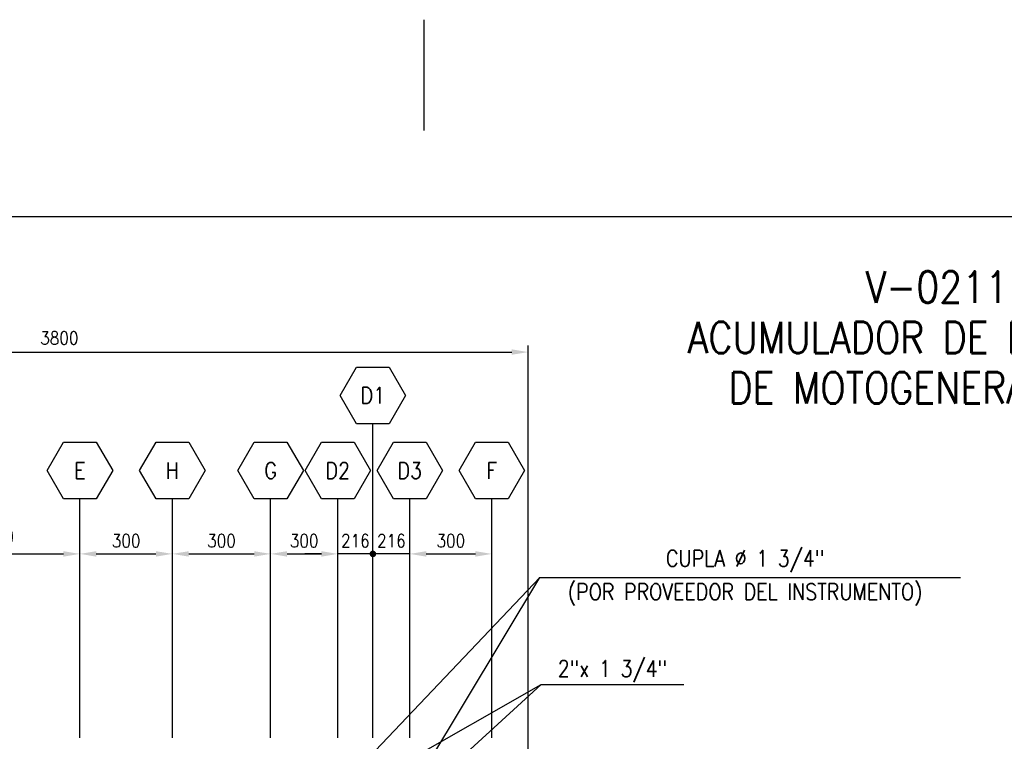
# Model space of a CAD drawing. Extents: x 0 to 379, y -13 to 254.
# Tile 5 of 6: x 131 to 281, y 135 to 245. Entities that reach past the tile are written whole.
import ezdxf
from ezdxf.enums import TextEntityAlignment as Align

# ---------------------------------------------------------------- set-up
doc = ezdxf.new("R2010")
doc.units = 0
doc.header["$LTSCALE"] = 5
doc.header["$MEASUREMENT"] = 0
doc.layers.get('0').update_dxf_attribs({"linetype": 'CONTINUOUS'})
doc.layers.get('DEFPOINTS').update_dxf_attribs({"linetype": 'CONTINUOUS'})
for name, color, linetype in [('1', 1, 'CONTINUOUS'), ('2', 2, 'CONTINUOUS'), ('6', 6, 'CONTINUOUS'), ('9', 9, 'CONTINUOUS'), ('ROT', 3, 'CONTINUOUS'), ('TEXTO', 3, 'CONTINUOUS')]:
    doc.layers.add(name, color=color, linetype=linetype)
doc.styles.add('AK', font='romans', dxfattribs={"width": 0.85})
doc.styles.get("Standard").update_dxf_attribs({"font": 'romans.shx', "width": 0.85})
doc.dimstyles.get("Standard").update_dxf_attribs({"dimtxt": 2, "dimasz": 2.5, "dimexe": 1, "dimexo": 2, "dimgap": 1, "dimtad": 1, "dimdec": 0, "dimzin": 0, "dimdsep": 46, "dimtxsty": 'Standard', "dimcen": 0, "dimclrd": 1, "dimclre": 1, "dimclrt": 3, "dimadec": 0, "dimazin": 0, "dimtfac": 0.05, "dimtdec": 0, "dimtofl": 0, "dimtmove": 2, "dimatfit": 3, "dimfxl": 0, "dimtolj": 1, "dimtzin": 0, "dimarcsym": 0})

# ---------------------------------------------------------------- blocks, each defined once
blk = doc.blocks.new('*D8')
at = {"layer": '2', "color": 1, "lineweight": -2}
for p, q in [((114.63, 146.14), (114.63, 164.45)), ((117.13, 163.45), (137.55, 163.45)), ((140.05, 135.43), (140.05, 164.45))]:
    blk.add_line(p, q, dxfattribs=at)
at = {"layer": '2', "color": 1}
for points in [[(117.13, 163.86), (117.13, 163.03), (114.63, 163.45)], [(137.55, 163.86), (137.55, 163.03), (140.05, 163.45)]]:
    blk.add_solid(points, dxfattribs=at)
at = {"layer": 'DEFPOINTS', "color": 0}
for p in [(140.05, 163.45), (114.63, 144.14), (140.05, 133.43)]:
    blk.add_point(p, dxfattribs=at)
at = {"layer": '2', "color": 3, "insert": (127.82, 166.08), "char_height": 2, "attachment_point": 5}
blk.add_mtext('\\A1;700', dxfattribs=at)
blk = doc.blocks.new('*D9')
at = {"layer": '2', "color": 1, "lineweight": -2}
for p, q in [((68.33, 94.67), (68.33, 195.18)), ((208.3, 95.07), (208.3, 195.18)), ((70.83, 194.18), (205.8, 194.18))]:
    blk.add_line(p, q, dxfattribs=at)
at = {"layer": '2', "color": 1}
for points in [[(70.83, 194.6), (70.83, 193.77), (68.33, 194.18)], [(205.8, 194.6), (205.8, 193.77), (208.3, 194.18)]]:
    blk.add_solid(points, dxfattribs=at)
at = {"layer": 'DEFPOINTS', "color": 0}
for p in [(208.3, 194.18), (208.3, 93.07), (68.33, 92.67)]:
    blk.add_point(p, dxfattribs=at)
at = {"layer": '2', "color": 3, "insert": (136.92, 196.32), "char_height": 2, "attachment_point": 5}
blk.add_mtext('\\A1;3800', dxfattribs=at)
blk = doc.blocks.new('*D26')
at = {"layer": '1', "color": 1, "lineweight": -2}
for p, q in [((140.05, 135.43), (140.05, 164.45)), ((142.55, 163.45), (151.63, 163.45)), ((154.13, 135.43), (154.13, 164.45))]:
    blk.add_line(p, q, dxfattribs=at)
at = {"layer": '1', "color": 1}
for points in [[(142.55, 163.86), (142.55, 163.03), (140.05, 163.45)], [(151.63, 163.86), (151.63, 163.03), (154.13, 163.45)]]:
    blk.add_solid(points, dxfattribs=at)
at = {"layer": 'DEFPOINTS', "color": 0}
for p in [(154.13, 163.45), (140.05, 133.43), (154.13, 133.43)]:
    blk.add_point(p, dxfattribs=at)
at = {"layer": '1', "color": 3, "insert": (147.09, 165.45), "char_height": 2, "attachment_point": 5}
blk.add_mtext('\\A1;300', dxfattribs=at)
blk = doc.blocks.new('*D27')
at = {"layer": '1', "color": 1, "lineweight": -2}
for p, q in [((154.13, 135.43), (154.13, 164.45)), ((156.63, 163.45), (166.59, 163.45)), ((169.09, 135.43), (169.09, 164.45))]:
    blk.add_line(p, q, dxfattribs=at)
at = {"layer": '1', "color": 1}
for points in [[(156.63, 163.86), (156.63, 163.03), (154.13, 163.45)], [(166.59, 163.86), (166.59, 163.03), (169.09, 163.45)]]:
    blk.add_solid(points, dxfattribs=at)
at = {"layer": 'DEFPOINTS', "color": 0}
for p in [(169.09, 163.45), (154.13, 133.43), (169.09, 133.43)]:
    blk.add_point(p, dxfattribs=at)
at = {"layer": '1', "color": 3, "insert": (161.61, 165.45), "char_height": 2, "attachment_point": 5}
blk.add_mtext('\\A1;300', dxfattribs=at)
blk = doc.blocks.new('*D28')
at = {"layer": '1', "color": 1, "lineweight": -2}
for p, q in [((169.09, 137.43), (169.09, 164.45)), ((171.59, 163.45), (176.82, 163.45)), ((179.32, 137.43), (179.32, 164.45))]:
    blk.add_line(p, q, dxfattribs=at)
at = {"layer": '1', "color": 1}
for points in [[(171.59, 163.86), (171.59, 163.03), (169.09, 163.45)], [(176.82, 163.86), (176.82, 163.03), (179.32, 163.45)]]:
    blk.add_solid(points, dxfattribs=at)
at = {"layer": 'DEFPOINTS', "color": 0}
for p in [(179.32, 163.45), (169.09, 135.43), (179.32, 135.43)]:
    blk.add_point(p, dxfattribs=at)
at = {"layer": '1', "color": 3, "insert": (174.2, 165.45), "char_height": 2, "attachment_point": 5}
blk.add_mtext('\\A1;300', dxfattribs=at)
blk = doc.blocks.new('*D29')
at = {"layer": '1', "color": 1, "lineweight": -2}
for p, q in [((190.28, 135.43), (190.28, 164.45)), ((192.78, 163.45), (200.28, 163.45)), ((202.78, 135.43), (202.78, 164.45))]:
    blk.add_line(p, q, dxfattribs=at)
at = {"layer": '1', "color": 1}
for points in [[(192.78, 163.86), (192.78, 163.03), (190.28, 163.45)], [(200.28, 163.86), (200.28, 163.03), (202.78, 163.45)]]:
    blk.add_solid(points, dxfattribs=at)
at = {"layer": 'DEFPOINTS', "color": 0}
for p in [(202.78, 163.45), (190.28, 133.43), (202.78, 133.43)]:
    blk.add_point(p, dxfattribs=at)
at = {"layer": '1', "color": 3, "insert": (196.53, 165.45), "char_height": 2, "attachment_point": 5}
blk.add_mtext('\\A1;300', dxfattribs=at)
blk = doc.blocks.new('Tag')
at = {"layer": '6'}
blk.add_lwpolyline([(2.49, 8.64), (4.99, 4.32), (2.49, 0), (-2.49, 0), (-4.99, 4.32), (-2.49, 8.64)], close=True, dxfattribs=at)
at = {"layer": 'TEXTO', "width": 0.85, "flags": 8}
blk.add_attdef('TAG:', text='', height=2.5, dxfattribs=at).set_placement((0, 4.32), align=Align.MIDDLE)

msp = doc.modelspace()

# ---------------------------------------------------------------- linework, layer by layer
at = {"layer": '1'}
for p, q in [((184.66, 164.45), (184.66, 183.26)), ((140.05, 164.45), (140.05, 171.82)), ((154.13, 164.45), (154.13, 171.82)), ((169.09, 164.45), (169.09, 171.82)), ((179.32, 164.45), (179.32, 171.82)), ((190.28, 164.45), (190.28, 171.82)), ((202.78, 164.45), (202.78, 171.82))]:
    msp.add_line(p, q, dxfattribs=at)
at = {"layer": '1', "color": 1}
for p, q in [((176.82, 163.45), (174.32, 163.45)), ((179.32, 135.43), (179.32, 164.45)), ((190.28, 163.45), (179.32, 163.45)), ((184.66, 135.43), (184.66, 164.45)), ((184.66, 135.43), (184.66, 164.45)), ((190.28, 135.43), (190.28, 164.45))]:
    msp.add_line(p, q, dxfattribs=at)
at = {"layer": '1', "const_width": 0.5}
msp.add_lwpolyline([(184.41, 163.45, 1), (184.91, 163.45, 1)], format="xyb", close=True, dxfattribs=at)
at = {"layer": '1', "color": 1}
msp.add_solid([(176.82, 163.86), (176.82, 163.03), (179.32, 163.45)], dxfattribs=at)
at = {"layer": '9', "linetype": 'Continuous'}
msp.add_line((358.6, 214.8), (26.2, 214.8), dxfattribs=at)
at = {"layer": 'ROT', "color": 1}
msp.add_line((192.4, 244.8), (192.4, 227.91), dxfattribs=at)

# ---------------------------------------------------------------- block references
ref = msp.add_blockref('Tag', (184.66, 183.26))
ref.add_attrib('TAG:', 'D1', dxfattribs={"layer": 'TEXTO', "height": 2.5, "width": 0.85}).set_placement((184.66, 187.58), align=Align.MIDDLE)
ref = msp.add_blockref('Tag', (140.05, 171.82))
ref.add_attrib('TAG:', 'E', dxfattribs={"layer": 'TEXTO', "height": 2.5, "width": 0.85}).set_placement((140.05, 176.14), align=Align.MIDDLE)
ref = msp.add_blockref('Tag', (154.13, 171.82))
ref.add_attrib('TAG:', 'H', dxfattribs={"layer": 'TEXTO', "height": 2.5, "width": 0.85}).set_placement((154.13, 176.14), align=Align.MIDDLE)
ref = msp.add_blockref('Tag', (169.09, 171.82))
ref.add_attrib('TAG:', 'G', dxfattribs={"layer": 'TEXTO', "height": 2.5, "width": 0.85}).set_placement((169.09, 176.14), align=Align.MIDDLE)
ref = msp.add_blockref('Tag', (179.32, 171.82))
ref.add_attrib('TAG:', 'D2', dxfattribs={"layer": 'TEXTO', "height": 2.5, "width": 0.85}).set_placement((179.32, 176.14), align=Align.MIDDLE)
ref = msp.add_blockref('Tag', (190.28, 171.82))
ref.add_attrib('TAG:', 'D3', dxfattribs={"layer": 'TEXTO', "height": 2.5, "width": 0.85}).set_placement((190.28, 176.14), align=Align.MIDDLE)
ref = msp.add_blockref('Tag', (202.78, 171.82))
ref.add_attrib('TAG:', 'F', dxfattribs={"layer": 'TEXTO', "height": 2.5, "width": 0.85}).set_placement((202.78, 176.14), align=Align.MIDDLE)

# ---------------------------------------------------------------- texts
at = {"layer": '1', "color": 3, "char_height": 2, "attachment_point": 5}
for insert in [(181.99, 165.45), (187.47, 165.45)]:
    msp.add_mtext('216', dxfattribs=dict(at, insert=insert))
at = {"layer": '2', "color": 6, "style": 'AK', "width": 0.85}
for s, p in [('V-0211', (270.55, 201.69)), ('ACUMULADOR DE DRENAJES', (270.55, 194.01)), ('DE MOTOGENERADORES', (270.55, 186.34))]:
    msp.add_text(s, height=4.8, dxfattribs=at).set_placement(p, align=Align.CENTER)
at = {"layer": 'TEXTO', "color": 3, "width": 0.85}
for s, p in [('CUPLA %%C 1 3/4"', (241.35, 161.51)), ('(POR PROVEEDOR DEL INSTRUMENTO)', (241.35, 156.43)), ('2"x 1 3/4"', (221.14, 144.73))]:
    msp.add_text(s, height=2.5, dxfattribs=at).set_placement(p, align=Align.CENTER)

# ---------------------------------------------------------------- dimensions: what is measured, and where the dimension line sits
at = {"layer": '1'}
for base, p1, p2, picture, middle in [((154.13, 163.45), (140.05, 133.43), (154.13, 133.43), '*D26', (147.09, 165.45)), ((169.09, 163.45), (154.13, 133.43), (169.09, 133.43), '*D27', (161.61, 165.45)), ((179.32, 163.45), (169.09, 135.43), (179.32, 135.43), '*D28', (174.2, 165.45)), ((202.78, 163.45), (190.28, 133.43), (202.78, 133.43), '*D29', (196.53, 165.45))]:
    dim = msp.add_linear_dim(base=base, p1=p1, p2=p2, text='300', dimstyle='Standard', dxfattribs=at)
    dim.commit()
    dim.dimension.update_dxf_attribs({"geometry": picture, "text_midpoint": middle})
at = {"layer": '2'}
for base, p1, p2, text, picture, middle in [((208.3, 194.18), (68.33, 92.67), (208.3, 93.07), '3800', '*D9', (136.92, 196.32)), ((140.05, 163.45), (114.63, 144.14), (140.05, 133.43), '700', '*D8', (127.82, 166.08))]:
    dim = msp.add_linear_dim(base=base, p1=p1, p2=p2, text=text, dimstyle='Standard', dxfattribs=at)
    dim.commit()
    dim.dimension.update_dxf_attribs({"geometry": picture, "text_midpoint": middle, "dimtype": 160})

# ---------------------------------------------------------------- leaders
at = {"layer": '1'}
for points in [[(180.06, 128.27), (210.1, 159.87), (274.13, 159.87)], [(191.08, 128.27), (210.1, 159.87), (274.13, 159.87)], [(180.77, 126.72), (210.29, 143.58), (232.02, 143.58)], [(191.86, 126.72), (210.29, 143.58), (232.02, 143.58)]]:
    msp.add_leader(points, dimstyle='Standard', override={"dimgap": 1, "dimtad": 0}, dxfattribs=at)

doc.saveas('drawing.dxf')
